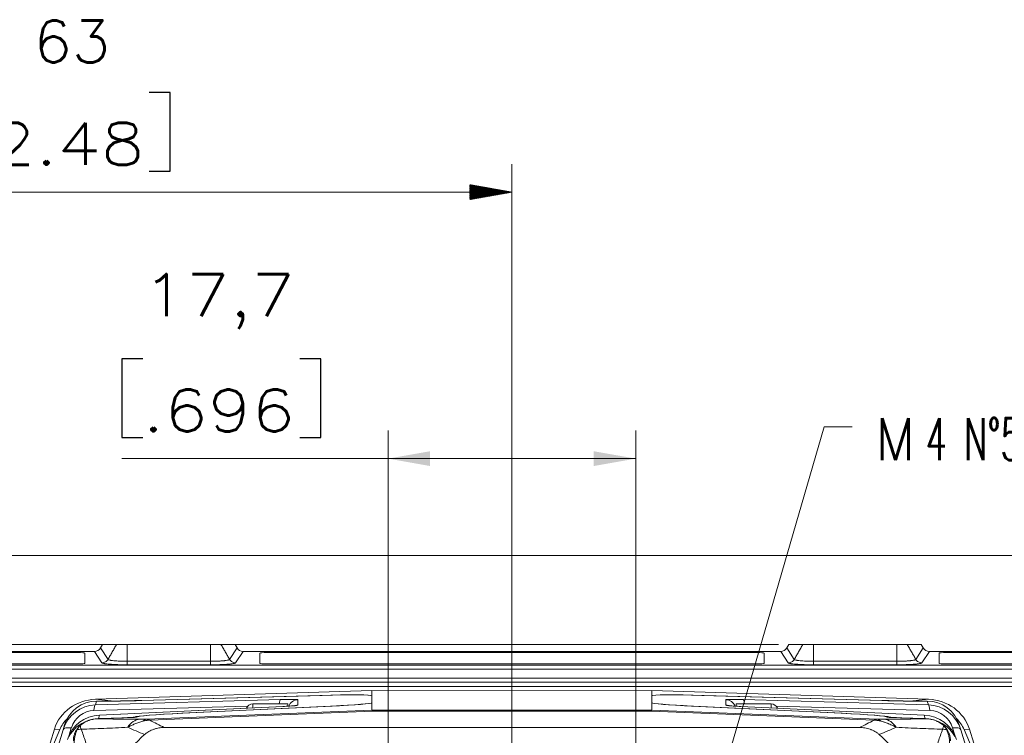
# Model space of a CAD drawing. Header units: millimetres. Extents: x 4 to 836, y 5 to 589.
# Tile 152 of 154: x 641 to 711, y 348 to 399. Entities that reach past the tile are written whole.
import ezdxf

# ---------------------------------------------------------------- set-up
doc = ezdxf.new("R2010")
doc.units = ezdxf.units.MM
doc.layers.add('1', color=7, linetype='Continuous', true_color=0xffffff)
doc.styles.add('ideas_simplex', font='simplex.shx')
doc.dimstyles.get("Standard").update_dxf_attribs({"dimtxt": 0.18, "dimasz": 0.18, "dimexe": 0.18, "dimexo": 0.0625, "dimgap": 0.09, "dimtad": 0, "dimtih": 1, "dimtoh": 1, "dimdec": 4, "dimzin": 0, "dimdsep": 46, "dimtxsty": 'Standard', "dimcen": 0.09, "dimadec": 0, "dimazin": 0, "dimtfac": 1, "dimtdec": 4, "dimtofl": 0, "dimtmove": 0, "dimatfit": 3, "dimfxl": 1, "dimtolj": 1, "dimtzin": 0, "dimarcsym": 0})

# ---------------------------------------------------------------- blocks, each defined once
blk = doc.blocks.new('_U2')
at = {"layer": '1', "color": 27, "lineweight": 13}
for p, q in [((682.177403, 314.785491), (698.340242, 370.24423)), ((698.340242, 370.24423), (700.340242, 370.24423))]:
    blk.add_line(p, q, dxfattribs=at)
at = {"layer": '1', "color": 27, "lineweight": 18}
for points in [[(685.479026, 326.114184), (685.810568, 329.142367), (686.826275, 328.846354)], [(684.275892, 321.985932), (683.94435, 318.957749), (682.928643, 319.253762)]]:
    blk.add_solid(points, dxfattribs=at)
at = {"layer": '1', "color": 87, "linetype": 'Continuous', "lineweight": 25, "char_height": 3, "attachment_point": 7, "line_spacing_factor": 1.204819, "style": 'ideas_simplex'}
for s, insert in [('\\W0.9188;M', (701.999242, 367.87923)), ('\\W0.5945;4 N°5 {\\Fgdt;x}6', (705.569242, 367.87923))]:
    blk.add_mtext(s, dxfattribs=dict(at, insert=insert))
blk = doc.blocks.new('_U7')
at = {"layer": '1', "color": 152, "lineweight": 13}
for p, q in [((695.062702, 354.711299), (597.434386, 354.711299)), ((663.288624, 267.843936), (597.434386, 267.843936))]:
    blk.add_line(p, q, dxfattribs=at)
at = {"layer": '1', "color": 27, "lineweight": 13}
blk.add_line((599.434386, 267.843936), (599.434386, 354.711299), dxfattribs=at)
at = {"layer": '1', "color": 87, "lineweight": 25}
for p, q in [((597.934386, 318.380118), (592.309386, 318.380118)), ((592.309386, 318.380118), (592.309386, 316.880118)), ((597.934386, 316.880118), (597.934386, 318.380118)), ((592.309386, 305.675118), (592.309386, 304.175118)), ((597.934386, 304.175118), (597.934386, 305.675118)), ((592.309386, 304.175118), (597.934386, 304.175118))]:
    blk.add_line(p, q, dxfattribs=at)
at = {"layer": '1', "color": 27, "lineweight": 18}
for points in [[(599.434386, 354.711299), (599.963367, 351.711301), (598.905405, 351.711297)], [(599.434386, 267.843936), (598.905405, 270.843935), (599.963367, 270.843938)]]:
    blk.add_solid(points, dxfattribs=at)
at = {"layer": '1', "color": 87, "linetype": 'Continuous', "lineweight": 25, "char_height": 3, "attachment_point": 7, "rotation": 89.99999996, "line_spacing_factor": 1.204819, "style": 'ideas_simplex'}
for s, insert in [('\\W1.2280;86,9', (590.468386, 305.622618)), ('\\W1.2097;3.42', (597.780886, 305.622618))]:
    blk.add_mtext(s, dxfattribs=dict(at, insert=insert))
blk = doc.blocks.new('_U9')
at = {"layer": '1', "color": 87, "lineweight": 25}
for p, q in [((762.156765, 342.060801), (756.531765, 342.060801)), ((756.531765, 342.060801), (756.531765, 340.560801)), ((762.156765, 340.560801), (762.156765, 342.060801)), ((756.531765, 329.355801), (756.531765, 327.855801)), ((762.156765, 327.855801), (762.156765, 329.355801)), ((756.531765, 327.855801), (762.156765, 327.855801))]:
    blk.add_line(p, q, dxfattribs=at)
at = {"layer": '1', "color": 27, "lineweight": 13}
blk.add_line((763.656765, 306.372389), (763.656765, 342.060801), dxfattribs=at)
at = {"layer": '1', "color": 152, "lineweight": 13}
for p, q in [((687.377459, 324.050058), (765.656765, 324.050058)), ((687.377459, 306.372389), (765.656765, 306.372389))]:
    blk.add_line(p, q, dxfattribs=at)
at = {"layer": '1', "color": 27, "lineweight": 18}
for points in [[(763.656765, 324.050058), (764.185746, 321.05006), (763.127784, 321.050056)], [(763.656765, 306.372389), (763.127784, 309.372387), (764.185746, 309.372391)]]:
    blk.add_solid(points, dxfattribs=at)
at = {"layer": '1', "color": 87, "linetype": 'Continuous', "lineweight": 25, "char_height": 3, "attachment_point": 7, "rotation": 90, "line_spacing_factor": 1.204819, "style": 'ideas_simplex'}
for s, insert in [('\\W1.2097;17,7', (754.690765, 329.303301)), ('\\W1.2097;.696', (762.003265, 329.303301))]:
    blk.add_mtext(s, dxfattribs=dict(at, insert=insert))
blk = doc.blocks.new('_U11')
at = {"layer": '1', "color": 87, "lineweight": 25}
for p, q in [((649.689065, 375.104335), (648.189065, 375.104335)), ((648.189065, 375.104335), (648.189065, 369.479335)), ((662.394065, 375.104335), (660.894065, 375.104335)), ((662.394065, 369.479335), (662.394065, 375.104335)), ((648.189065, 369.479335), (649.689065, 369.479335)), ((660.894065, 369.479335), (662.394065, 369.479335))]:
    blk.add_line(p, q, dxfattribs=at)
at = {"layer": '1', "color": 152, "lineweight": 13}
for p, q in [((667.199789, 326.550058), (667.199789, 369.979335)), ((684.877459, 326.550058), (684.877459, 369.979335))]:
    blk.add_line(p, q, dxfattribs=at)
at = {"layer": '1', "color": 27, "lineweight": 13}
blk.add_line((684.877459, 367.979335), (648.189065, 367.979335), dxfattribs=at)
at = {"layer": '1', "color": 27, "lineweight": 18}
for points in [[(667.199789, 367.979335), (670.199787, 368.508316), (670.199791, 367.450354)], [(684.877459, 367.979335), (681.877461, 367.450354), (681.877457, 368.508316)]]:
    blk.add_solid(points, dxfattribs=at)
at = {"layer": '1', "color": 87, "linetype": 'Continuous', "lineweight": 25, "char_height": 3, "attachment_point": 7, "line_spacing_factor": 1.204819, "style": 'ideas_simplex'}
for s, insert in [('\\W1.2097;17,7', (649.660565, 377.239335)), ('\\W1.2097;.696', (649.660565, 369.926835))]:
    blk.add_mtext(s, dxfattribs=dict(at, insert=insert))

msp = doc.modelspace()

# ---------------------------------------------------------------- hatches: boundary and pattern name
at = {"layer": '1', "linetype": 'Continuous', "lineweight": 13}
h = msp.add_hatch(dxfattribs=at)
h.set_pattern_fill('ANSI31', color=27, scale=0.0062, style=0)
h.paths.add_polyline_path([(676.039, 387.013), (673.039, 386.484), (673.039, 387.542)], flags=0)

# ---------------------------------------------------------------- linework, layer by layer
at = {"layer": '1', "color": 87, "linetype": 'Continuous', "lineweight": 25}
for p, q in [((651.641, 394.138), (650.141, 394.138)), ((651.641, 388.513), (651.641, 394.138)), ((650.141, 388.513), (651.641, 388.513))]:
    msp.add_line(p, q, dxfattribs=at)
at = {"layer": '1', "color": 152, "linetype": 'Continuous', "lineweight": 13}
msp.add_line((676.039, 317.711), (676.039, 389.013), dxfattribs=at)
at = {"layer": '1', "color": 27, "linetype": 'Continuous', "lineweight": 13}
for p, q in [((676.039, 387.013), (613.039, 387.013)), ((657.539, 350.179), (657.539, 350.461)), ((694.539, 350.461), (694.539, 350.179))]:
    msp.add_line(p, q, dxfattribs=at)
at = {"layer": '1', "color": 251, "linetype": 'Continuous', "lineweight": 18}
msp.add_line((745.394, 361.064), (606.683, 361.064), dxfattribs=at)
at = {"layer": '1', "color": 143, "linetype": 'Continuous', "lineweight": 18}
for p, q in [((646.664, 354.459), (646.81, 354.711)), ((647.812, 354.711), (646.81, 354.711)), ((654.515, 354.711), (648.563, 354.711)), ((656.267, 354.711), (655.265, 354.711)), ((656.414, 354.459), (656.267, 354.711)), ((695.664, 354.459), (695.81, 354.711)), ((695.81, 354.711), (696.812, 354.711)), ((697.563, 354.711), (703.515, 354.711)), ((704.265, 354.711), (705.267, 354.711)), ((705.414, 354.459), (705.267, 354.711)), ((654.515, 353.257), (654.515, 353.505)), ((703.515, 353.257), (703.515, 353.505)), ((719.396, 352.011), (632.681, 352.011))]:
    msp.add_line(p, q, dxfattribs=at)
at = {"layer": '1', "color": 143, "linetype": 'Continuous', "lineweight": 13}
for p, q in [((646.664, 354.459), (647.199, 353.643)), ((648.563, 354.711), (648.563, 353.505)), ((654.515, 353.505), (654.515, 354.711)), ((655.879, 353.643), (656.414, 354.459)), ((695.664, 354.459), (696.199, 353.643)), ((697.563, 353.505), (697.563, 354.711)), ((703.515, 354.711), (703.515, 353.505)), ((704.879, 353.643), (705.414, 354.459)), ((646.768, 353.395), (646.233, 354.211)), ((656.845, 354.211), (656.309, 353.395)), ((695.768, 353.395), (695.233, 354.211)), ((705.845, 354.211), (705.309, 353.395)), ((627.327, 353.234), (724.75, 353.234)), ((724.75, 352.935), (627.327, 352.935)), ((654.515, 353.257), (648.562, 353.257)), ((648.563, 353.505), (654.515, 353.505)), ((703.515, 353.257), (697.562, 353.257)), ((697.563, 353.505), (703.515, 353.505)), ((632.681, 352.311), (719.396, 352.311))]:
    msp.add_line(p, q, dxfattribs=at)
at = {"layer": '1', "color": 18, "linetype": 'Continuous', "lineweight": 18}
for p, q in [((645.039, 354.13), (628.039, 354.13)), ((645.539, 353.36), (645.539, 354.09)), ((658.039, 354.09), (658.039, 353.36)), ((693.539, 354.13), (658.539, 354.13)), ((694.039, 353.36), (694.039, 354.09)), ((706.539, 354.09), (706.539, 353.36)), ((724.039, 354.13), (707.039, 354.13)), ((628.039, 353.32), (645.039, 353.32)), ((658.539, 353.32), (693.539, 353.32)), ((707.039, 353.32), (724.039, 353.32))]:
    msp.add_line(p, q, dxfattribs=at)
at = {"layer": '1', "color": 9, "linetype": 'Continuous', "lineweight": 18}
for p, q in [((640.039, 351.711), (676.039, 351.711)), ((712.039, 351.711), (676.039, 351.711)), ((646.295, 350.793), (666.039, 351.422)), ((662.485, 351.072), (649.589, 350.701)), ((662.32, 351.075), (649.624, 350.709)), ((676.039, 351.392), (666.039, 351.422)), ((666.039, 351.422), (666.039, 351.05)), ((666.039, 351.05), (666.039, 350.547)), ((676.039, 351.392), (686.039, 351.422)), ((705.783, 350.793), (686.039, 351.422)), ((686.039, 351.422), (686.039, 351.05)), ((686.039, 350.547), (686.039, 351.05)), ((689.592, 351.072), (702.488, 350.701)), ((689.757, 351.075), (702.453, 350.709)), ((646.815, 350.654), (646.378, 350.654)), ((659.689, 350.28), (646.591, 349.67)), ((663.209, 350.309), (652.46, 349.797)), ((652.529, 349.793), (663.078, 350.296)), ((659.698, 350.28), (659.689, 350.28)), ((666.039, 350.547), (666.039, 350.009)), ((686.039, 350.547), (686.039, 350.009)), ((699.617, 349.797), (688.868, 350.309)), ((689, 350.296), (699.549, 349.793)), ((692.388, 350.28), (692.38, 350.28)), ((705.486, 349.67), (692.388, 350.28)), ((705.262, 350.654), (705.699, 350.654)), ((648.757, 349.483), (646.446, 349.399)), ((646.521, 349.41), (648.298, 349.475)), ((646.6, 349.67), (646.591, 349.67)), ((705.631, 349.399), (703.32, 349.483)), ((703.78, 349.475), (705.557, 349.41)), ((705.486, 349.67), (705.477, 349.67)), ((643.992, 348.619), (644.098, 348.966)), ((700.858, 348.778), (651.219, 348.778)), ((707.979, 348.966), (708.085, 348.619)), ((643.375, 348.667), (641.723, 343.394)), ((641.811, 341.485), (643.992, 348.619)), ((643.754, 348.632), (642.653, 346.038)), ((708.085, 348.619), (710.266, 341.485)), ((708.323, 348.632), (709.425, 346.038)), ((708.702, 348.667), (710.355, 343.394))]:
    msp.add_line(p, q, dxfattribs=at)
at = {"layer": '1', "color": 9, "linetype": 'Continuous', "lineweight": 13}
for p, q in [((662.32, 351.067), (662.32, 351.075)), ((689.757, 351.075), (689.757, 351.067)), ((657.18, 350.31), (646.196, 349.997)), ((646.295, 350.793), (647.63, 350.668)), ((646.3, 350.399), (659.523, 350.776)), ((646.378, 350.654), (646.3, 350.399)), ((659.698, 350.28), (646.6, 349.67)), ((660.762, 350.76), (660.762, 350.375)), ((663.209, 350.302), (663.209, 350.309)), ((688.868, 350.309), (688.868, 350.302)), ((691.315, 350.375), (691.315, 350.76)), ((705.477, 349.67), (692.38, 350.28)), ((692.554, 350.776), (705.777, 350.399)), ((705.881, 349.997), (694.897, 350.31)), ((704.447, 350.668), (705.783, 350.793)), ((705.777, 350.399), (705.699, 350.654)), ((646.6, 349.67), (646.521, 349.41)), ((648.298, 349.466), (648.298, 349.475)), ((649.066, 349.526), (649.066, 349.498)), ((649.944, 349.365), (666.039, 350.009)), ((666.074, 349.937), (650.178, 349.301)), ((652.46, 349.797), (652.46, 349.79)), ((666.039, 350.008), (686.038, 350.008)), ((686.004, 349.937), (666.074, 349.937)), ((701.899, 349.301), (686.004, 349.937)), ((686.039, 350.009), (702.133, 349.365)), ((699.617, 349.79), (699.617, 349.797)), ((703.012, 349.498), (703.012, 349.526)), ((703.78, 349.475), (703.78, 349.466)), ((705.557, 349.41), (705.477, 349.67)), ((644.579, 348.746), (644.421, 348.229)), ((707.656, 348.229), (707.498, 348.746)), ((643.754, 348.632), (643.375, 348.667)), ((708.702, 348.667), (708.323, 348.632))]:
    msp.add_line(p, q, dxfattribs=at)
at = {"layer": '1', "color": 27, "linetype": 'Continuous', "lineweight": 18}
for p, q in [((660.039, 350.461), (657.539, 350.461)), ((660.039, 350.461), (660.039, 350.342)), ((694.539, 350.461), (692.039, 350.461)), ((692.039, 350.297), (692.039, 350.461))]:
    msp.add_line(p, q, dxfattribs=at)
for centre, start, end in [((657.539, 349.961), 90, 156.81375), ((694.539, 349.961), 23.18625, 90)]:
    msp.add_arc(centre, 0.5, start, end, dxfattribs=at)
at = {"layer": '1', "color": 9, "linetype": 'Continuous', "lineweight": 18}
for centre, start, end in [((656.539, 340.711), 131.66771, 146.18682), ((695.539, 340.711), 33.81318, 48.33229)]:
    msp.add_arc(centre, 10.124, start, end, dxfattribs=at)
at = {"layer": '1', "color": 143, "linetype": 'Continuous', "lineweight": 18}
for centre, major_axis, ratio, start_param, end_param in [((646.23, 354.713), (-0.275, 0.42), 0.995307, 2.563384, 3.604367), ((656.847, 354.713), (-0.275, -0.42), 0.995307, 5.820411, 6.861394), ((695.23, 354.713), (-0.275, 0.42), 0.995307, 2.563384, 3.604367), ((705.847, 354.713), (-0.275, -0.42), 0.995307, 5.820411, 6.861394), ((648.562, 353.755), (0, 0.5), 0.000523, 3.222715, 4.188786), ((697.562, 353.755), (0, 0.5), 0.000523, 3.222715, 4.188786)]:
    msp.add_ellipse(centre, major_axis=major_axis, ratio=ratio, start_param=start_param, end_param=end_param, dxfattribs=at)
at = {"layer": '1', "color": 18, "linetype": 'Continuous', "lineweight": 18}
for centre, start_param, end_param in [((645.039, 354.09), 3.141593, 4.712389), ((658.539, 354.09), 4.712389, 6.283185), ((693.539, 354.09), 3.141593, 4.712389), ((707.039, 354.09), 4.712389, 6.283185), ((645.039, 353.36), 1.570796, 3.141593), ((658.539, 353.36), 0, 1.570796), ((693.539, 353.36), 1.570796, 3.141593), ((707.039, 353.36), 0, 1.570796)]:
    msp.add_ellipse(centre, major_axis=(-0.5, 0), ratio=0.081033, start_param=start_param, end_param=end_param, dxfattribs=at)
at = {"layer": '1', "color": 9, "linetype": 'Continuous', "lineweight": 18}
for centre, major_axis, ratio, start_param, end_param in [((661.539, 350.892), (-4.5, -0.157), 0.034878, 3.140372, 4.536636), ((661.739, 350.898), (-4.3, -0.15), 0.034878, 3.140372, 4.536636), ((690.539, 350.892), (-4.5, 0.157), 0.034878, 4.888142, 6.284406), ((690.339, 350.898), (-4.3, 0.15), 0.034878, 4.888142, 6.284406), ((646.431, 347.793), (-3.177, 0.239), 0.941521, 4.826054, 6.067604), ((646.376, 347.866), (-0.059, 2.533), 0.985057, 0.006817, 1.246189), ((646.464, 348.151), (-1.471, 2.063), 0.964152, 5.680954, 6.920326), ((650.492, 350.911), (-5.2, -0.182), 0.034878, 0.784178, 1.395043), ((650.492, 350.911), (-5, -0.175), 0.034878, 0.960036, 1.395043), ((661.539, 350.39), (-4.5, -0.157), 0.034878, 1.918642, 3.140372), ((661.739, 350.399), (-4.3, -0.15), 0.034878, 1.918642, 3.140372), ((690.339, 350.399), (-4.3, 0.15), 0.034878, 0.00122, 1.222951), ((690.539, 350.39), (-4.5, 0.157), 0.034878, 0.00122, 1.222951), ((692.815, 350.323), (-1.5, 0.051), 0.040937, 0.949773, 1.277918), ((701.585, 350.911), (-5, 0.175), 0.034878, 1.746549, 2.181557), ((701.585, 350.911), (-5.2, 0.182), 0.034878, 1.746549, 2.357415), ((705.614, 348.151), (-1.471, -2.063), 0.964152, 2.504452, 3.743824), ((705.701, 347.866), (-0.059, -2.533), 0.985057, 1.895404, 3.134776), ((705.646, 347.793), (-3.177, -0.239), 0.941521, 3.357174, 4.598724), ((647.854, 347.661), (-4.27, 0.253), 0.700952, 5.738534, 6.038302), ((646.699, 347.211), (-2.492, -0.276), 0.981028, 4.643565, 5.882937), ((648.27, 349.502), (-0.8, -0.028), 0.034878, 1.604483, 3.038423), ((648.739, 349.5), (-0.5, -0.017), 0.034878, 1.604483, 3.123656), ((654.239, 349.689), (-5.2, -0.182), 0.034878, 5.060235, 6.180015), ((654.239, 349.689), (-5, -0.175), 0.034878, 5.060235, 6.265249), ((723.502, 350.299), (-57.463, -0.291), 0.001229, 6.283179, 6.285695), ((666.074, 348.01), (-0.04, 2), 0.071515, 6.010811, 6.24685), ((686.004, 348.01), (-0.04, -2), 0.071515, 3.177928, 3.413967), ((628.668, 350.299), (-57.37, 0.29), 0.00123, 3.139081, 3.141599), ((697.839, 349.689), (-5, 0.175), 0.034878, 3.159529, 4.364543), ((697.839, 349.689), (-5.2, 0.182), 0.034878, 3.244762, 4.364543), ((703.338, 349.5), (-0.5, 0.017), 0.034878, 0.017936, 1.53711), ((703.807, 349.502), (-0.8, 0.028), 0.034878, 0.10317, 1.53711), ((705.378, 347.211), (-2.492, 0.276), 0.981028, 3.541841, 4.781213), ((704.223, 347.661), (-4.27, -0.253), 0.700952, 3.386476, 3.686244), ((646.607, 346.91), (-1.664, -1.87), 0.998377, 3.904111, 4.229671), ((705.47, 346.91), (-1.664, 1.87), 0.998377, 5.195107, 5.520667)]:
    msp.add_ellipse(centre, major_axis=major_axis, ratio=ratio, start_param=start_param, end_param=end_param, dxfattribs=at)
at = {"layer": '1', "color": 9, "linetype": 'Continuous', "lineweight": 13}
for centre, major_axis, ratio, start_param, end_param in [((646.326, 349.65), (0.021, -0.75), 0.181414, 3.177067, 4.226383), ((659.549, 350.027), (0.021, -0.75), 0.181414, 3.177067, 4.088759), ((659.262, 350.707), (-1.5, -0.053), 0.040247, 3.140157, 4.536421), ((659.262, 350.323), (-1.5, -0.051), 0.040937, 1.863675, 3.140192), ((660.789, 350.011), (-0.75, 0), 0.999391, 4.747296, 5.884478), ((660.789, 349.626), (-0.75, 0), 0.999391, 4.747296, 4.978279), ((692.815, 350.707), (-1.5, 0.053), 0.040247, 4.888357, 6.284621), ((691.289, 350.011), (-0.75, 0), 0.999391, 3.5385, 4.677482), ((691.289, 349.626), (-0.75, 0), 0.999391, 4.445419, 4.677482), ((692.815, 350.323), (-1.5, 0.051), 0.040937, 0.0014, 0.949773), ((692.528, 350.027), (0.021, 0.75), 0.181414, 5.336019, 6.247711), ((705.751, 349.65), (0.021, 0.75), 0.181414, 5.198395, 6.247711), ((646.246, 348.213), (-0.033, 1.784), 0.978552, 0.009863, 1.249235), ((705.831, 348.213), (-0.033, -1.784), 0.978552, 1.892358, 3.13173), ((644.709, 348.399), (-0.717, 0.219), 0.410432, 5.018377, 6.283185), ((646.594, 346.866), (-1.492, 2.065), 0.947978, 5.992337, 6.724232), ((649.518, 347.866), (-0.012, -1.5), 0.774069, 3.196712, 4.052014), ((649.996, 347.867), (-0.025, 1.5), 0.469264, 0.039507, 0.427114), ((702.081, 347.867), (-0.025, -1.5), 0.469264, 2.714479, 3.102085), ((702.559, 347.866), (-0.012, 1.5), 0.774069, 5.372764, 6.228066), ((705.484, 346.866), (-1.492, -2.065), 0.947978, 2.700546, 3.432441), ((707.368, 348.399), (0.717, 0.219), 0.410432, 0, 1.264808)]:
    msp.add_ellipse(centre, major_axis=major_axis, ratio=ratio, start_param=start_param, end_param=end_param, dxfattribs=at)
at = {"layer": '1', "color": 143, "linetype": 'Continuous', "lineweight": 13}
for points in [[(647.812, 354.711), (647.199, 353.643)], [(655.265, 354.711), (655.879, 353.643)], [(696.812, 354.711), (696.199, 353.643)], [(704.265, 354.711), (704.879, 353.643)]]:
    msp.add_open_spline(points, degree=1, dxfattribs=at)
at = {"layer": '1', "color": 143, "linetype": 'Continuous', "lineweight": 18}
for points, knots in [([(648.563, 354.711), (648.54, 354.711), (648.517, 354.711), (648.471, 354.711), (648.448, 354.711), (648.379, 354.711), (648.335, 354.711), (648.271, 354.711), (648.249, 354.711), (648.208, 354.711), (648.187, 354.711), (648.148, 354.711), (648.128, 354.711), (648.091, 354.711), (648.073, 354.711), (648.022, 354.711), (647.991, 354.711), (647.949, 354.711), (647.936, 354.711), (647.911, 354.711), (647.9, 354.711), (647.869, 354.711), (647.852, 354.711), (647.836, 354.711), (647.833, 354.711), (647.827, 354.711), (647.825, 354.711), (647.818, 354.711), (647.815, 354.711), (647.812, 354.711)], [0, 0, 0, 0, 0.0625, 0.0625, 0.125, 0.125, 0.25, 0.25, 0.3125, 0.3125, 0.375, 0.375, 0.4375, 0.4375, 0.5, 0.5, 0.625, 0.625, 0.6875, 0.6875, 0.75, 0.75, 0.875, 0.875, 0.90625, 0.90625, 0.9375, 0.9375, 1, 1, 1, 1]), ([(655.265, 354.711), (655.26, 354.711), (655.251, 354.711), (655.232, 354.711), (655.224, 354.711), (655.212, 354.711), (655.207, 354.711), (655.198, 354.711), (655.193, 354.711), (655.167, 354.711), (655.142, 354.711), (655.101, 354.711), (655.086, 354.711), (655.055, 354.711), (655.038, 354.711), (654.987, 354.711), (654.95, 354.711), (654.891, 354.711), (654.87, 354.711), (654.829, 354.711), (654.807, 354.711), (654.743, 354.711), (654.699, 354.711), (654.63, 354.711), (654.607, 354.711), (654.561, 354.711), (654.538, 354.711), (654.515, 354.711)], [0, 0, 0, 0, 0.125, 0.125, 0.1875, 0.1875, 0.21875, 0.21875, 0.25, 0.25, 0.375, 0.375, 0.4375, 0.4375, 0.5, 0.5, 0.625, 0.625, 0.6875, 0.6875, 0.75, 0.75, 0.875, 0.875, 0.9375, 0.9375, 1, 1, 1, 1]), ([(696.812, 354.711), (696.815, 354.711), (696.818, 354.711), (696.827, 354.711), (696.833, 354.711), (696.852, 354.711), (696.869, 354.711), (696.9, 354.711), (696.911, 354.711), (696.93, 354.711), (696.936, 354.711), (696.949, 354.711), (696.969, 354.711), (696.992, 354.711), (697.023, 354.711), (697.04, 354.711), (697.091, 354.711), (697.128, 354.711), (697.187, 354.711), (697.207, 354.711), (697.249, 354.711), (697.271, 354.711), (697.335, 354.711), (697.379, 354.711), (697.436, 354.711), (697.447, 354.711), (697.47, 354.711), (697.482, 354.711), (697.517, 354.711), (697.54, 354.711), (697.563, 354.711)], [0, 0, 0, 0, 0.0625, 0.0625, 0.125, 0.125, 0.25, 0.25, 0.3125, 0.3125, 0.34375, 0.34375, 0.375, 0.4375, 0.4375, 0.5, 0.5, 0.625, 0.625, 0.6875, 0.6875, 0.75, 0.75, 0.875, 0.875, 0.90625, 0.90625, 0.9375, 0.9375, 1, 1, 1, 1]), ([(703.515, 354.711), (703.561, 354.711), (703.607, 354.711), (703.675, 354.711), (703.697, 354.711), (703.73, 354.711), (703.742, 354.711), (703.764, 354.711), (703.775, 354.711), (703.829, 354.711), (703.87, 354.711), (703.929, 354.711), (703.948, 354.711), (703.985, 354.711), (704.004, 354.711), (704.055, 354.711), (704.086, 354.711), (704.128, 354.711), (704.141, 354.711), (704.159, 354.711), (704.165, 354.711), (704.177, 354.711), (704.182, 354.711), (704.208, 354.711), (704.225, 354.711), (704.244, 354.711), (704.25, 354.711), (704.259, 354.711), (704.263, 354.711), (704.265, 354.711)], [0, 0, 0, 0, 0.125, 0.125, 0.1875, 0.1875, 0.21875, 0.21875, 0.25, 0.25, 0.375, 0.375, 0.4375, 0.4375, 0.5, 0.5, 0.625, 0.625, 0.6875, 0.6875, 0.71875, 0.71875, 0.75, 0.75, 0.875, 0.875, 0.9375, 0.9375, 1, 1, 1, 1])]:
    msp.add_open_spline(points, degree=3, knots=knots, dxfattribs=at)
for points in [[(616.101, 354.211), (646.233, 354.211)], [(656.845, 354.211), (695.233, 354.211)], [(705.845, 354.211), (735.976, 354.211)]]:
    msp.add_open_spline(points, degree=1, dxfattribs=at)
at = {"layer": '1', "color": 143, "linetype": 'Continuous', "lineweight": 13}
for points, knots in [([(646.768, 353.395), (646.811, 353.395), (646.855, 353.401), (646.938, 353.424), (646.979, 353.44), (647.054, 353.484), (647.089, 353.51), (647.15, 353.571), (647.177, 353.606), (647.199, 353.643)], [0, 0, 0, 0, 0.25, 0.25, 0.5, 0.5, 0.75, 0.75, 1, 1, 1, 1]), ([(647.199, 353.643), (647.201, 353.639), (647.205, 353.634), (647.214, 353.627), (647.217, 353.625), (647.225, 353.62), (647.23, 353.618), (647.255, 353.607), (647.283, 353.598), (647.327, 353.588), (647.336, 353.586), (647.356, 353.582), (647.366, 353.579), (647.398, 353.573), (647.422, 353.569), (647.496, 353.558), (647.552, 353.551), (647.631, 353.543), (647.647, 353.542), (647.68, 353.539), (647.697, 353.537), (647.749, 353.533), (647.784, 353.53), (647.894, 353.523), (647.971, 353.519), (648.135, 353.512), (648.218, 353.509), (648.388, 353.506), (648.474, 353.505), (648.563, 353.505)], [0, 0, 0, 0, 0.0625, 0.0625, 0.09375, 0.09375, 0.125, 0.125, 0.25, 0.25, 0.28125, 0.28125, 0.3125, 0.3125, 0.375, 0.375, 0.5, 0.5, 0.53125, 0.53125, 0.5625, 0.5625, 0.625, 0.625, 0.75, 0.75, 0.875, 0.875, 1, 1, 1, 1]), ([(654.515, 353.505), (654.559, 353.505), (654.603, 353.505), (654.668, 353.506), (654.69, 353.506), (654.734, 353.507), (654.755, 353.507), (654.863, 353.51), (654.946, 353.512), (655.067, 353.517), (655.107, 353.519), (655.185, 353.523), (655.223, 353.526), (655.332, 353.533), (655.401, 353.538), (655.479, 353.546), (655.495, 353.548), (655.525, 353.551), (655.539, 353.553), (655.582, 353.559), (655.608, 353.562), (655.682, 353.574), (655.724, 353.582), (655.769, 353.592), (655.777, 353.594), (655.793, 353.599), (655.8, 353.601), (655.821, 353.607), (655.833, 353.612), (655.863, 353.625), (655.875, 353.634), (655.878, 353.643)], [0, 0, 0, 0, 0.0625, 0.0625, 0.09375, 0.09375, 0.125, 0.125, 0.25, 0.25, 0.3125, 0.3125, 0.375, 0.375, 0.5, 0.5, 0.53125, 0.53125, 0.5625, 0.5625, 0.625, 0.625, 0.75, 0.75, 0.78125, 0.78125, 0.8125, 0.8125, 0.875, 0.875, 1, 1, 1, 1]), ([(656.309, 353.395), (656.266, 353.395), (656.223, 353.401), (656.139, 353.423), (656.098, 353.44), (656.023, 353.484), (655.989, 353.51), (655.927, 353.571), (655.9, 353.606), (655.878, 353.643)], [0, 0, 0, 0, 0.25, 0.25, 0.5, 0.5, 0.75, 0.75, 1, 1, 1, 1]), ([(695.768, 353.395), (695.811, 353.395), (695.855, 353.401), (695.938, 353.424), (695.979, 353.44), (696.054, 353.484), (696.089, 353.51), (696.15, 353.571), (696.177, 353.606), (696.199, 353.643)], [0, 0, 0, 0, 0.25, 0.25, 0.5, 0.5, 0.75, 0.75, 1, 1, 1, 1]), ([(696.199, 353.643), (696.201, 353.639), (696.205, 353.634), (696.214, 353.627), (696.217, 353.625), (696.225, 353.62), (696.23, 353.618), (696.255, 353.607), (696.283, 353.598), (696.327, 353.588), (696.336, 353.586), (696.356, 353.582), (696.366, 353.579), (696.398, 353.573), (696.422, 353.569), (696.496, 353.558), (696.552, 353.551), (696.631, 353.543), (696.647, 353.542), (696.68, 353.539), (696.697, 353.537), (696.749, 353.533), (696.784, 353.53), (696.894, 353.523), (696.971, 353.519), (697.135, 353.512), (697.218, 353.509), (697.388, 353.506), (697.474, 353.505), (697.563, 353.505)], [0, 0, 0, 0, 0.0625, 0.0625, 0.09375, 0.09375, 0.125, 0.125, 0.25, 0.25, 0.28125, 0.28125, 0.3125, 0.3125, 0.375, 0.375, 0.5, 0.5, 0.53125, 0.53125, 0.5625, 0.5625, 0.625, 0.625, 0.75, 0.75, 0.875, 0.875, 1, 1, 1, 1]), ([(703.515, 353.505), (703.559, 353.505), (703.603, 353.505), (703.668, 353.506), (703.69, 353.506), (703.734, 353.507), (703.755, 353.507), (703.863, 353.51), (703.946, 353.512), (704.067, 353.517), (704.107, 353.519), (704.185, 353.523), (704.223, 353.526), (704.332, 353.533), (704.401, 353.538), (704.479, 353.546), (704.495, 353.548), (704.525, 353.551), (704.539, 353.553), (704.582, 353.559), (704.608, 353.562), (704.682, 353.574), (704.724, 353.582), (704.769, 353.592), (704.777, 353.594), (704.793, 353.599), (704.8, 353.601), (704.821, 353.607), (704.833, 353.612), (704.863, 353.625), (704.875, 353.634), (704.878, 353.643)], [0, 0, 0, 0, 0.0625, 0.0625, 0.09375, 0.09375, 0.125, 0.125, 0.25, 0.25, 0.3125, 0.3125, 0.375, 0.375, 0.5, 0.5, 0.53125, 0.53125, 0.5625, 0.5625, 0.625, 0.625, 0.75, 0.75, 0.78125, 0.78125, 0.8125, 0.8125, 0.875, 0.875, 1, 1, 1, 1]), ([(705.309, 353.395), (705.266, 353.395), (705.223, 353.401), (705.139, 353.423), (705.098, 353.44), (705.023, 353.484), (704.989, 353.51), (704.927, 353.571), (704.9, 353.606), (704.878, 353.643)], [0, 0, 0, 0, 0.25, 0.25, 0.5, 0.5, 0.75, 0.75, 1, 1, 1, 1]), ([(648.562, 353.257), (648.448, 353.257), (648.335, 353.257), (648.169, 353.26), (648.114, 353.261), (648.005, 353.264), (647.951, 353.265), (647.791, 353.27), (647.69, 353.275), (647.547, 353.282), (647.5, 353.285), (647.433, 353.289), (647.411, 353.29), (647.367, 353.293), (647.346, 353.295), (647.242, 353.303), (647.168, 353.31), (647.07, 353.321), (647.039, 353.325), (646.996, 353.331), (646.982, 353.333), (646.956, 353.337), (646.944, 353.339), (646.885, 353.35), (646.847, 353.358), (646.813, 353.37), (646.806, 353.372), (646.795, 353.376), (646.79, 353.379), (646.777, 353.386), (646.771, 353.39), (646.768, 353.395)], [0, 0, 0, 0, 0.125, 0.125, 0.1875, 0.1875, 0.25, 0.25, 0.375, 0.375, 0.4375, 0.4375, 0.46875, 0.46875, 0.5, 0.5, 0.625, 0.625, 0.6875, 0.6875, 0.71875, 0.71875, 0.75, 0.75, 0.875, 0.875, 0.90625, 0.90625, 0.9375, 0.9375, 1, 1, 1, 1]), ([(656.309, 353.395), (656.303, 353.386), (656.285, 353.376), (656.245, 353.363), (656.229, 353.359), (656.2, 353.352), (656.19, 353.35), (656.169, 353.346), (656.158, 353.344), (656.098, 353.333), (656.042, 353.325), (655.944, 353.314), (655.909, 353.31), (655.853, 353.305), (655.834, 353.303), (655.794, 353.3), (655.774, 353.298), (655.671, 353.29), (655.581, 353.285), (655.438, 353.277), (655.389, 353.275), (655.312, 353.272), (655.286, 353.271), (655.234, 353.269), (655.208, 353.268), (655.076, 353.264), (654.968, 353.261), (654.828, 353.259), (654.8, 353.258), (654.743, 353.258), (654.715, 353.257), (654.629, 353.257), (654.572, 353.257), (654.515, 353.257)], [0, 0, 0, 0, 0.125, 0.125, 0.1875, 0.1875, 0.21875, 0.21875, 0.25, 0.25, 0.375, 0.375, 0.4375, 0.4375, 0.46875, 0.46875, 0.5, 0.5, 0.625, 0.625, 0.6875, 0.6875, 0.71875, 0.71875, 0.75, 0.75, 0.875, 0.875, 0.90625, 0.90625, 0.9375, 0.9375, 1, 1, 1, 1]), ([(697.562, 353.257), (697.448, 353.257), (697.335, 353.257), (697.169, 353.26), (697.114, 353.261), (697.005, 353.264), (696.951, 353.265), (696.791, 353.27), (696.69, 353.275), (696.547, 353.282), (696.5, 353.285), (696.433, 353.289), (696.411, 353.29), (696.367, 353.293), (696.346, 353.295), (696.242, 353.303), (696.168, 353.31), (696.07, 353.321), (696.039, 353.325), (695.996, 353.331), (695.982, 353.333), (695.956, 353.337), (695.944, 353.339), (695.885, 353.35), (695.847, 353.358), (695.813, 353.37), (695.806, 353.372), (695.795, 353.376), (695.79, 353.379), (695.777, 353.386), (695.771, 353.39), (695.768, 353.395)], [0, 0, 0, 0, 0.125, 0.125, 0.1875, 0.1875, 0.25, 0.25, 0.375, 0.375, 0.4375, 0.4375, 0.46875, 0.46875, 0.5, 0.5, 0.625, 0.625, 0.6875, 0.6875, 0.71875, 0.71875, 0.75, 0.75, 0.875, 0.875, 0.90625, 0.90625, 0.9375, 0.9375, 1, 1, 1, 1]), ([(705.309, 353.395), (705.303, 353.386), (705.285, 353.376), (705.245, 353.363), (705.229, 353.359), (705.2, 353.352), (705.19, 353.35), (705.169, 353.346), (705.158, 353.344), (705.098, 353.333), (705.042, 353.325), (704.944, 353.314), (704.909, 353.31), (704.853, 353.305), (704.834, 353.303), (704.794, 353.3), (704.774, 353.298), (704.671, 353.29), (704.581, 353.285), (704.438, 353.277), (704.389, 353.275), (704.312, 353.272), (704.286, 353.271), (704.234, 353.269), (704.208, 353.268), (704.076, 353.264), (703.968, 353.261), (703.828, 353.259), (703.8, 353.258), (703.743, 353.258), (703.715, 353.257), (703.629, 353.257), (703.572, 353.257), (703.515, 353.257)], [0, 0, 0, 0, 0.125, 0.125, 0.1875, 0.1875, 0.21875, 0.21875, 0.25, 0.25, 0.375, 0.375, 0.4375, 0.4375, 0.46875, 0.46875, 0.5, 0.5, 0.625, 0.625, 0.6875, 0.6875, 0.71875, 0.71875, 0.75, 0.75, 0.875, 0.875, 0.90625, 0.90625, 0.9375, 0.9375, 1, 1, 1, 1])]:
    msp.add_open_spline(points, degree=3, knots=knots, dxfattribs=at)
at = {"layer": '1', "color": 9, "linetype": 'Continuous', "lineweight": 18}
for points in [[(647.63, 350.668), (647.588, 350.668), (647.547, 350.667), (647.507, 350.665)], [(704.57, 350.665), (704.53, 350.667), (704.489, 350.668), (704.447, 350.668)]]:
    msp.add_open_spline(points, degree=3, dxfattribs=at)
for points, knots in [([(660.6, 350.345), (660.6, 350.345), (660.588, 350.343), (660.528, 350.335), (660.397, 350.323), (660.194, 350.307), (659.948, 350.292), (659.77, 350.283), (659.689, 350.28)], [0, 0, 0, 0, 0.081424, 0.231072, 0.419044, 0.628028, 0.838491, 1, 1, 1, 1]), ([(691.957, 350.303), (691.871, 350.309), (691.717, 350.32), (691.56, 350.334), (691.49, 350.343), (691.477, 350.345), (691.477, 350.345)], [0, 0, 0, 0, 0.309642, 0.635297, 0.886917, 1, 1, 1, 1]), ([(645.212, 348.932), (645.191, 348.912), (645.17, 348.891), (645.096, 348.815), (645.047, 348.755), (644.98, 348.661), (644.959, 348.628), (644.929, 348.578), (644.919, 348.561), (644.901, 348.527), (644.892, 348.51), (644.848, 348.424), (644.819, 348.353), (644.784, 348.243), (644.773, 348.206), (644.76, 348.149), (644.755, 348.13), (644.748, 348.092), (644.744, 348.073), (644.729, 347.976), (644.723, 347.899), (644.723, 347.821)], [0, 0, 0, 0, 0.070286, 0.070286, 0.256229, 0.256229, 0.3492, 0.3492, 0.395686, 0.395686, 0.442172, 0.442172, 0.628115, 0.628115, 0.721086, 0.721086, 0.767572, 0.767572, 0.814057, 0.814057, 1, 1, 1, 1]), ([(645.001, 348.631), (645.027, 348.685), (645.057, 348.735), (645.126, 348.83), (645.165, 348.874), (645.209, 348.914)], [0, 0, 0, 0, 0.5, 0.5, 1, 1, 1, 1]), ([(645.209, 348.914), (645.251, 348.952), (645.294, 348.989), (645.362, 349.04), (645.385, 349.056), (645.432, 349.088), (645.456, 349.103), (645.577, 349.177), (645.678, 349.226), (645.811, 349.277), (645.837, 349.286), (645.891, 349.304), (645.918, 349.312), (646, 349.336), (646.055, 349.349), (646.22, 349.382), (646.332, 349.395), (646.446, 349.399)], [0, 0, 0, 0, 0.125, 0.125, 0.1875, 0.1875, 0.25, 0.25, 0.5, 0.5, 0.5625, 0.5625, 0.625, 0.625, 0.75, 0.75, 1, 1, 1, 1]), ([(645.726, 349.25), (645.653, 349.222), (645.529, 349.165), (645.415, 349.092), (645.367, 349.058)], [0, 0, 0, 0, 0.567537, 1, 1, 1, 1]), ([(651.219, 348.778), (651.091, 348.778), (650.964, 348.768), (650.776, 348.738), (650.714, 348.725), (650.621, 348.702), (650.59, 348.694), (650.529, 348.676), (650.498, 348.666), (650.346, 348.613), (650.23, 348.561), (650.065, 348.466), (650.011, 348.432), (649.933, 348.376), (649.907, 348.356), (649.857, 348.316), (649.832, 348.295), (649.808, 348.274)], [0, 0, 0, 0, 0.25, 0.25, 0.375, 0.375, 0.4375, 0.4375, 0.5, 0.5, 0.75, 0.75, 0.875, 0.875, 0.9375, 0.9375, 1, 1, 1, 1]), ([(702.269, 348.274), (702.221, 348.317), (702.171, 348.356), (702.068, 348.431), (701.961, 348.499), (701.848, 348.557), (701.761, 348.597), (701.731, 348.609), (701.671, 348.633), (701.641, 348.644), (701.49, 348.697), (701.367, 348.727), (701.178, 348.758), (701.114, 348.765), (700.986, 348.775), (700.922, 348.778), (700.858, 348.778)], [0, 0, 0, 0, 0.125, 0.125, 0.25, 0.375, 0.375, 0.4375, 0.4375, 0.5, 0.5, 0.75, 0.75, 0.875, 0.875, 1, 1, 1, 1]), ([(705.631, 349.399), (705.745, 349.395), (705.857, 349.382), (706.077, 349.338), (706.185, 349.307), (706.318, 349.257), (706.344, 349.246), (706.397, 349.224), (706.422, 349.212), (706.499, 349.174), (706.549, 349.147), (706.645, 349.089), (706.692, 349.057), (706.782, 348.989), (706.826, 348.953), (706.868, 348.914)], [0, 0, 0, 0, 0.25, 0.25, 0.5, 0.5, 0.5625, 0.5625, 0.625, 0.625, 0.75, 0.75, 0.875, 0.875, 1, 1, 1, 1]), ([(706.826, 348.967), (706.803, 348.987), (706.78, 349.005), (706.726, 349.047), (706.695, 349.07), (706.646, 349.102), (706.629, 349.112), (706.596, 349.133), (706.579, 349.142), (706.495, 349.19), (706.424, 349.222), (706.351, 349.25)], [0, 0, 0, 0, 0.161909, 0.161909, 0.371432, 0.371432, 0.476193, 0.476193, 0.580954, 0.580954, 1, 1, 1, 1]), ([(706.868, 348.914), (706.912, 348.874), (706.951, 348.83), (707.02, 348.735), (707.051, 348.685), (707.076, 348.631)], [0, 0, 0, 0, 0.5, 0.5, 1, 1, 1, 1]), ([(707.354, 347.821), (707.354, 347.899), (707.348, 347.976), (707.324, 348.128), (707.306, 348.203), (707.277, 348.295), (707.27, 348.314), (707.257, 348.35), (707.236, 348.405), (707.212, 348.457), (707.16, 348.561), (707.121, 348.627), (707.065, 348.706), (707.054, 348.722), (707.03, 348.752), (707.018, 348.768), (706.981, 348.813), (706.955, 348.842), (706.923, 348.875), (706.917, 348.881), (706.911, 348.887)], [0, 0, 0, 0, 0.195824, 0.195824, 0.391648, 0.391648, 0.440604, 0.440604, 0.48956, 0.587472, 0.587472, 0.783296, 0.783296, 0.832252, 0.832252, 0.881208, 0.881208, 0.97912, 0.97912, 1, 1, 1, 1]), ([(644.785, 347.619), (644.785, 347.706), (644.79, 347.793), (644.807, 347.965), (644.82, 348.051), (644.847, 348.178), (644.857, 348.22), (644.879, 348.304), (644.892, 348.347), (644.933, 348.471), (644.965, 348.552), (645.001, 348.631)], [0, 0, 0, 0, 0.25, 0.25, 0.5, 0.5, 0.625, 0.625, 0.75, 0.75, 1, 1, 1, 1]), ([(707.076, 348.631), (707.113, 348.552), (707.144, 348.472), (707.198, 348.308), (707.221, 348.224), (707.243, 348.118), (707.247, 348.096), (707.255, 348.053), (707.259, 348.032), (707.269, 347.967), (707.274, 347.924), (707.288, 347.793), (707.292, 347.706), (707.292, 347.619)], [0, 0, 0, 0, 0.25, 0.25, 0.5, 0.5, 0.5625, 0.5625, 0.625, 0.625, 0.75, 0.75, 1, 1, 1, 1])]:
    msp.add_open_spline(points, degree=3, knots=knots, dxfattribs=at)
at = {"layer": '1', "color": 9, "linetype": 'Continuous', "lineweight": 13}
for points, knots in [([(645.209, 348.914), (645.218, 348.874), (645.229, 348.832), (645.255, 348.745), (645.27, 348.699), (645.287, 348.653)], [0, 0, 0, 0, 0.5, 0.5, 1, 1, 1, 1]), ([(648.608, 348.793), (648.313, 348.778), (648.025, 348.763), (647.457, 348.736), (647.177, 348.724), (646.626, 348.701), (646.354, 348.69), (645.816, 348.67), (645.55, 348.661), (645.287, 348.653)], [0, 0, 0, 0, 0.25, 0.25, 0.5, 0.5, 0.75, 0.75, 1, 1, 1, 1]), ([(646.446, 349.399), (646.687, 349.396), (646.93, 349.392), (647.421, 349.386), (647.669, 349.383), (648.171, 349.377), (648.424, 349.374), (648.939, 349.369), (649.2, 349.366), (649.465, 349.364)], [0, 0, 0, 0, 0.25, 0.25, 0.5, 0.5, 0.75, 0.75, 1, 1, 1, 1]), ([(649.683, 349.227), (649.634, 349.215), (649.586, 349.201), (649.49, 349.172), (649.442, 349.157), (649.347, 349.124), (649.3, 349.108), (649.208, 349.073), (649.162, 349.055), (649.026, 348.999), (648.939, 348.96), (648.77, 348.879), (648.688, 348.837), (648.608, 348.793)], [0, 0, 0, 0, 0.125, 0.125, 0.25, 0.25, 0.375, 0.375, 0.5, 0.5, 0.75, 0.75, 1, 1, 1, 1]), ([(649.808, 348.274), (649.604, 348.359), (649.403, 348.444), (649.003, 348.618), (648.805, 348.705), (648.608, 348.793)], [0, 0, 0, 0, 0.5, 0.5, 1, 1, 1, 1]), ([(649.465, 349.364), (649.5, 349.364), (649.536, 349.364), (649.609, 349.363), (649.647, 349.363), (649.725, 349.363), (649.765, 349.364), (649.829, 349.364), (649.851, 349.364), (649.896, 349.365), (649.92, 349.365), (649.944, 349.365)], [0, 0, 0, 0, 0.25, 0.25, 0.5, 0.5, 0.75, 0.75, 0.875, 0.875, 1, 1, 1, 1]), ([(650.178, 349.301), (650.158, 349.301), (650.137, 349.299), (650.095, 349.297), (650.032, 349.292), (649.97, 349.284), (649.846, 349.266), (649.764, 349.249), (649.683, 349.227)], [0, 0, 0, 0, 0.125, 0.125, 0.25, 0.5, 0.5, 1, 1, 1, 1]), ([(650.178, 349.301), (650.168, 349.306), (650.159, 349.311), (650.139, 349.32), (650.109, 349.332), (650.08, 349.342), (650.021, 349.358), (649.983, 349.364), (649.944, 349.365)], [0, 0, 0, 0, 0.125, 0.125, 0.25, 0.5, 0.5, 1, 1, 1, 1]), ([(701.899, 349.301), (701.909, 349.306), (701.919, 349.311), (701.938, 349.32), (701.968, 349.332), (701.997, 349.342), (702.056, 349.358), (702.095, 349.364), (702.133, 349.365)], [0, 0, 0, 0, 0.125, 0.125, 0.25, 0.5, 0.5, 1, 1, 1, 1]), ([(702.395, 349.227), (702.313, 349.249), (702.231, 349.266), (702.107, 349.284), (702.045, 349.292), (701.982, 349.297), (701.941, 349.299), (701.92, 349.301), (701.899, 349.301)], [0, 0, 0, 0, 0.5, 0.5, 0.75, 0.875, 0.875, 1, 1, 1, 1]), ([(702.133, 349.365), (702.158, 349.365), (702.181, 349.365), (702.226, 349.364), (702.248, 349.364), (702.291, 349.364), (702.311, 349.364), (702.352, 349.363), (702.372, 349.363), (702.431, 349.363), (702.468, 349.363), (702.541, 349.364), (702.577, 349.364), (702.612, 349.364)], [0, 0, 0, 0, 0.125, 0.125, 0.25, 0.25, 0.375, 0.375, 0.5, 0.5, 0.75, 0.75, 1, 1, 1, 1]), ([(703.469, 348.793), (703.272, 348.705), (703.074, 348.618), (702.675, 348.444), (702.473, 348.359), (702.269, 348.274)], [0, 0, 0, 0, 0.5, 0.5, 1, 1, 1, 1]), ([(703.469, 348.793), (703.39, 348.837), (703.308, 348.879), (703.138, 348.96), (703.051, 348.999), (702.938, 349.045), (702.915, 349.055), (702.869, 349.073), (702.8, 349.099), (702.73, 349.124), (702.659, 349.149), (702.635, 349.156), (702.588, 349.172), (702.564, 349.179), (702.492, 349.201), (702.443, 349.215), (702.395, 349.227)], [0, 0, 0, 0, 0.25, 0.25, 0.5, 0.5, 0.5625, 0.5625, 0.625, 0.75, 0.75, 0.8125, 0.8125, 0.875, 0.875, 1, 1, 1, 1]), ([(702.612, 349.364), (702.877, 349.366), (703.138, 349.369), (703.653, 349.374), (703.906, 349.377), (704.408, 349.383), (704.656, 349.386), (705.147, 349.392), (705.39, 349.396), (705.631, 349.399)], [0, 0, 0, 0, 0.25, 0.25, 0.5, 0.5, 0.75, 0.75, 1, 1, 1, 1]), ([(706.79, 348.653), (706.527, 348.661), (706.261, 348.67), (705.724, 348.69), (705.452, 348.701), (704.9, 348.724), (704.621, 348.736), (704.053, 348.763), (703.764, 348.778), (703.469, 348.793)], [0, 0, 0, 0, 0.25, 0.25, 0.5, 0.5, 0.75, 0.75, 1, 1, 1, 1]), ([(706.79, 348.653), (706.807, 348.699), (706.822, 348.745), (706.848, 348.832), (706.859, 348.874), (706.868, 348.914)], [0, 0, 0, 0, 0.5, 0.5, 1, 1, 1, 1]), ([(645.287, 348.653), (645.236, 348.651), (645.187, 348.648), (645.092, 348.641), (645.046, 348.636), (645.001, 348.631)], [0, 0, 0, 0, 0.5, 0.5, 1, 1, 1, 1]), ([(645.287, 348.653), (645.392, 348.36), (645.496, 348.062), (645.649, 347.604), (645.7, 347.45), (645.799, 347.137), (645.849, 346.979), (645.946, 346.657), (645.994, 346.494), (646.088, 346.162), (646.134, 345.993), (646.225, 345.648), (646.269, 345.472), (646.334, 345.201), (646.356, 345.11), (646.398, 344.924), (646.419, 344.83), (646.439, 344.735)], [0, 0, 0, 0, 0.25, 0.25, 0.375, 0.375, 0.5, 0.5, 0.625, 0.625, 0.75, 0.75, 0.875, 0.875, 0.9375, 0.9375, 1, 1, 1, 1]), ([(705.638, 344.735), (705.659, 344.83), (705.679, 344.924), (705.721, 345.11), (705.743, 345.201), (705.808, 345.472), (705.852, 345.648), (705.943, 345.993), (705.989, 346.162), (706.084, 346.494), (706.131, 346.657), (706.229, 346.979), (706.278, 347.137), (706.378, 347.45), (706.428, 347.604), (706.581, 348.062), (706.685, 348.36), (706.79, 348.653)], [0, 0, 0, 0, 0.0625, 0.0625, 0.125, 0.125, 0.25, 0.25, 0.375, 0.375, 0.5, 0.5, 0.625, 0.625, 0.75, 0.75, 1, 1, 1, 1]), ([(707.076, 348.631), (707.031, 348.636), (706.985, 348.641), (706.89, 348.648), (706.841, 348.651), (706.79, 348.653)], [0, 0, 0, 0, 0.5, 0.5, 1, 1, 1, 1])]:
    msp.add_open_spline(points, degree=3, knots=knots, dxfattribs=at)
for points in [[(650.178, 349.301), (650.522, 349.126), (650.868, 348.952), (651.219, 348.778)], [(700.858, 348.778), (701.209, 348.952), (701.555, 349.126), (701.899, 349.301)]]:
    msp.add_open_spline(points, degree=3, dxfattribs=at)

# ---------------------------------------------------------------- texts
at = {"layer": '1', "color": 87, "linetype": 'Continuous', "lineweight": 25, "char_height": 3, "attachment_point": 7, "rotation": 360, "line_spacing_factor": 1.204819, "style": 'ideas_simplex'}
for s, insert in [('\\W1.0642;63', (641.878, 396.273)), ('\\W1.2097;2.48', (638.908, 388.961))]:
    msp.add_mtext(s, dxfattribs=dict(at, insert=insert))

# ---------------------------------------------------------------- dimensions: what is measured, and where the dimension line sits
at = {"layer": '1', "color": 87, "linetype": 'Continuous', "lineweight": 25}
dim = msp.add_diameter_dim_2p(p1=(684.276, 321.986), p2=(685.479, 326.114), text='\\C87;M\\C87;4 N', dimstyle='Standard', override={"dimtxt": 3, "dimasz": 3, "dimexe": 2, "dimexo": 2.5, "dimgap": 1.5, "dimtih": 1, "dimtoh": 1, "dimdec": 2, "dimlfac": 1, "dimzin": 8, "dimdsep": 44, "dimlunit": 2, "dimpost": '', "dimtxsty": 'ideas_simplex', "dimsah": 1, "dimse1": 0, "dimse2": 0, "dimsd1": 0, "dimsd2": 0, "dimclrd": 27, "dimclre": 152, "dimclrt": 87, "dimtol": 0, "dimtm": -0.1, "dimtfac": 0.5, "dimtdec": 2, "dimtofl": 1, "dimtmove": 0, "dimatfit": 2, "dimtzin": 8, "dimlwd": 13, "dimlwe": 13}, dxfattribs=at)
dim.commit()
dim.dimension.update_dxf_attribs({"geometry": '_U2', "text_midpoint": (715.52, 370.244), "dimtype": 163})
dim = msp.add_linear_dim(base=(667.2, 367.979), p1=(684.877, 324.05), p2=(667.2, 324.05), text='<>\\P[\\C87;{\\H1.00x;\\Fsimplex.shx;.696\\Fsimplex.shx;}\\C87; ]', dimstyle='Standard', override={"dimtxt": 3, "dimasz": 3, "dimexe": 2, "dimexo": 2.5, "dimgap": 1.5, "dimtad": 1, "dimtih": 1, "dimtoh": 0, "dimdec": 1, "dimlfac": 1, "dimzin": 8, "dimdsep": 44, "dimlunit": 2, "dimtxsty": 'ideas_simplex', "dimsah": 1, "dimse1": 0, "dimse2": 0, "dimsd1": 0, "dimsd2": 0, "dimclrd": 27, "dimclre": 152, "dimclrt": 87, "dimtol": 0, "dimtm": -0.1, "dimtfac": 0.5, "dimtdec": 2, "dimtofl": 1, "dimtmove": 0, "dimtzin": 8, "dimlwd": 13, "dimlwe": 13}, dxfattribs=at)
dim.commit()
dim.dimension.update_dxf_attribs({"geometry": '_U11', "text_midpoint": (642.628, 367.979), "dimtype": 160})
for base, p1, p2, text, picture, middle in [((599.434, 267.844), (701.22, 354.711), (665.789, 267.844), '<>\\P[\\C87;{\\H1.00x;\\Fsimplex.shx;3.42\\Fsimplex.shx;}\\C87; ]', '_U7', (599.434, 311.278)), ((763.657, 306.372), (684.877, 324.05), (684.877, 306.372), '<>\\P[\\C87;{\\H1.00x;\\Fsimplex.shx;.696\\Fsimplex.shx;}\\C87; ]', '_U9', (763.657, 348.621))]:
    dim = msp.add_linear_dim(base=base, p1=p1, p2=p2, angle=90, text=text, dimstyle='Standard', override={"dimtxt": 3, "dimasz": 3, "dimexe": 2, "dimexo": 2.5, "dimgap": 1.5, "dimtad": 1, "dimtih": 0, "dimtoh": 0, "dimdec": 1, "dimlfac": 1, "dimzin": 8, "dimdsep": 44, "dimlunit": 2, "dimtxsty": 'ideas_simplex', "dimsah": 1, "dimse1": 0, "dimse2": 0, "dimsd1": 0, "dimsd2": 0, "dimclrd": 27, "dimclre": 152, "dimclrt": 87, "dimtol": 0, "dimtm": -0.1, "dimtfac": 0.5, "dimtdec": 2, "dimtofl": 1, "dimtmove": 0, "dimtzin": 8, "dimlwd": 13, "dimlwe": 13}, dxfattribs=at)
    dim.commit()
    dim.dimension.update_dxf_attribs({"geometry": picture, "text_midpoint": middle, "dimtype": 160})

doc.saveas('drawing.dxf')
